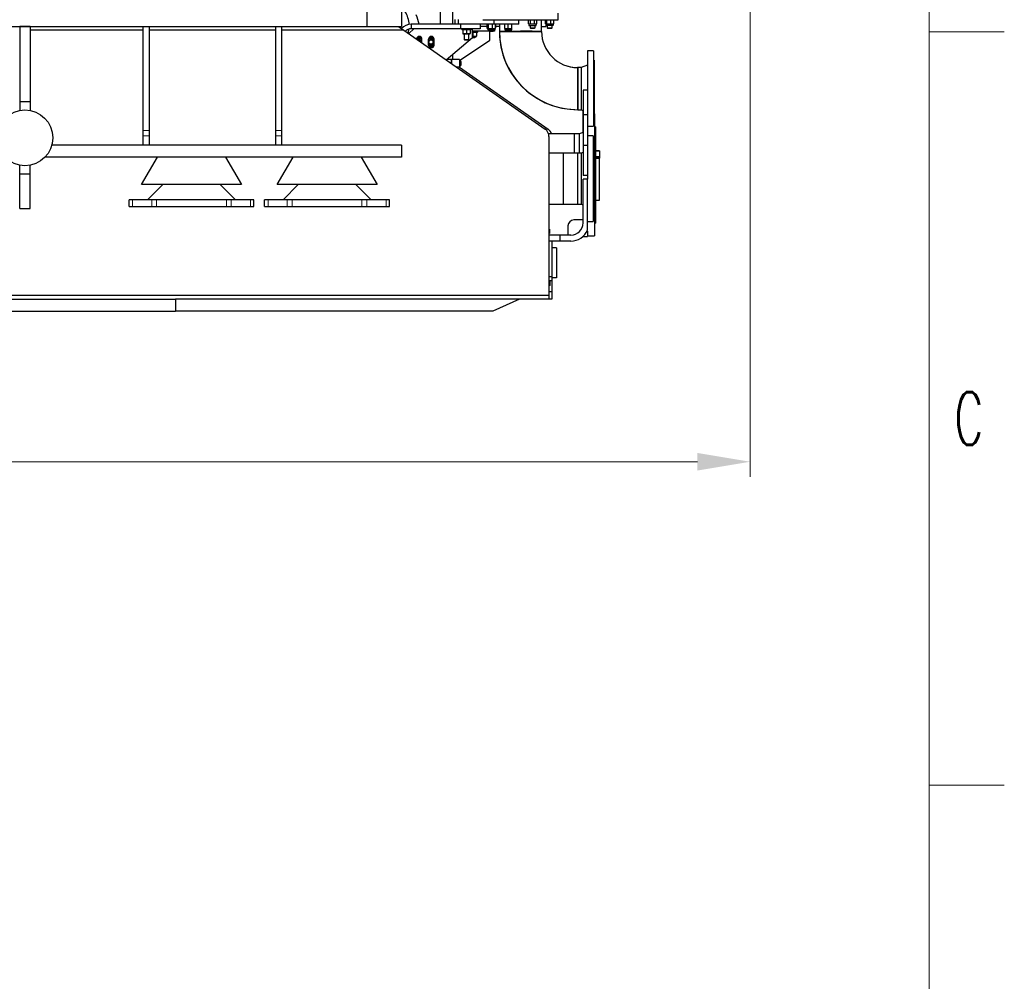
# Model space of a CAD drawing. Header units: inches. Extents: x 0 to 29700, y -16 to 21000.
# Tile 203 of 256: x 26431 to 29700, y 12349 to 15541. Entities that reach past the tile are written whole.
import ezdxf

# ---------------------------------------------------------------- set-up
doc = ezdxf.new("R2010")
doc.units = ezdxf.units.IN
for name, color, linetype, true_color in [('1', 7, 'Continuous', 0xffffff), ('210', 7, 'Continuous', 0xffffff), ('254', 7, 'Continuous', 0xffffff)]:
    doc.layers.add(name, color=color, linetype=linetype, true_color=true_color)
doc.styles.add('latin_extended', font='simplex.shx')
doc.dimstyles.get("Standard").update_dxf_attribs({"dimtxt": 0.18, "dimasz": 0.18, "dimexe": 0.18, "dimexo": 0.0625, "dimgap": 0.09, "dimtad": 0, "dimtih": 1, "dimtoh": 1, "dimdec": 4, "dimzin": 0, "dimdsep": 46, "dimtxsty": 'Standard', "dimcen": 0.09, "dimadec": 0, "dimazin": 0, "dimtfac": 1, "dimtdec": 4, "dimtofl": 0, "dimtmove": 0, "dimatfit": 3, "dimfxl": 1, "dimtolj": 1, "dimtzin": 0, "dimarcsym": 0})

# ---------------------------------------------------------------- blocks, each defined once
blk = doc.blocks.new('_U9')
at = {"layer": '254', "color": 3, "linetype": 'Continuous', "lineweight": 13, "transparency": 16777216}
for p, q in [((28856.1, 17551.5), (28856.1, 14023.5)), ((18100.1, 16022.3), (18100.1, 14023.5)), ((18275.1, 14073.5), (28681.1, 14073.5))]:
    blk.add_line(p, q, dxfattribs=at)
at = {"layer": '254', "color": 3, "transparency": 16777216}
for points in [[(18275.1, 14102.7), (18275.1, 14044.3), (18100.1, 14073.5)], [(28681.1, 14044.3), (28681.1, 14102.7), (28856.1, 14073.5)]]:
    blk.add_solid(points, dxfattribs=at)
at = {"layer": 'Defpoints', "color": 0, "transparency": 16777216}
for p in [(28856.1, 17601.5), (18100.1, 16072.3), (28856.1, 14073.5)]:
    blk.add_point(p, dxfattribs=at)
at = {"layer": '254', "color": 2, "lineweight": 13, "transparency": 16777216, "insert": (23107.3, 14336), "char_height": 175, "attachment_point": 1, "style": 'latin_extended'}
blk.add_mtext('\\A1;10756', dxfattribs=at)

msp = doc.modelspace()

# ---------------------------------------------------------------- linework, layer by layer
at = {"layer": '1', "color": 2, "linetype": 'Continuous', "lineweight": 25}
for p, q in [((27583.099, 15573.494), (27583.099, 15518.494)), ((27698.099, 15578.494), (27698.099, 15518.494)), ((27826.748, 15592.741), (27826.748, 15525.722)), ((27869.148, 15525.722), (27869.148, 15592.741)), ((28218.348, 15540.453), (28218.348, 15562.453)), ((27876.452, 15525.724), (27876.452, 15540.724)), ((27886.452, 15540.724), (27886.452, 15525.724)), ((27968.348, 15540.453), (28093.348, 15540.453)), ((28006.452, 15525.724), (28006.452, 15540.452)), ((28088.199, 15525.724), (28088.199, 15540.452)), ((28093.348, 15540.453), (28218.348, 15540.453)), ((28119.674, 15526.353), (28119.674, 15540.453)), ((28126.602, 15526.353), (28126.602, 15540.453)), ((28140.458, 15526.353), (28140.458, 15540.453)), ((28147.386, 15526.353), (28147.386, 15540.453)), ((28163.248, 15501.828), (28163.209, 15540.452)), ((28176.971, 15526.353), (28176.971, 15540.453)), ((28180.558, 15526.353), (28180.558, 15540.453)), ((28193.942, 15526.353), (28193.942, 15540.453)), ((28203.74, 15526.353), (28203.74, 15540.453)), ((28204.093, 15527.858), (28204.093, 15540.452)), ((18381.099, 15518.494), (27583.099, 15518.494)), ((18381.099, 15518.494), (27698.099, 15518.494)), ((26430.599, 15518.467), (26430.599, 15268.467)), ((26465.599, 15518.467), (26430.599, 15518.467)), ((26430.599, 15518.467), (26430.599, 15268.467)), ((26465.599, 15518.467), (26430.599, 15518.467)), ((26841.052, 15505.494), (26465.542, 15505.494)), ((26465.599, 15518.467), (26465.599, 15268.467)), ((26465.599, 15518.467), (26465.599, 15268.467)), ((26841.107, 15505.494), (26465.604, 15505.494)), ((26841.099, 15172.348), (26841.099, 15518.494)), ((26841.099, 15172.348), (26841.099, 15518.494)), ((27280.996, 15505.494), (26861.089, 15505.494)), ((26861.099, 15172.348), (26861.099, 15518.494)), ((26861.099, 15172.348), (26861.099, 15518.494)), ((27281.08, 15505.494), (26861.111, 15505.494)), ((27281.099, 15172.348), (27281.099, 15518.494)), ((27281.099, 15172.348), (27281.099, 15518.494)), ((27706.67, 15505.494), (27301.033, 15505.494)), ((27706.67, 15505.494), (27301.084, 15505.494)), ((27301.099, 15172.348), (27301.099, 15518.494)), ((27301.099, 15172.348), (27301.099, 15518.494)), ((27688.099, 15518.494), (27706.67, 15505.494)), ((27688.099, 15518.494), (27706.67, 15505.494)), ((27706.67, 15505.494), (28175.303, 15177.451)), ((27706.67, 15505.494), (28175.303, 15177.451)), ((27738.831, 15510.723), (27722.511, 15494.404)), ((27894.331, 15525.724), (27730.331, 15525.724)), ((27730.331, 15525.724), (27730.331, 15510.724)), ((27894.331, 15510.724), (27730.331, 15510.724)), ((27959.331, 15525.724), (27894.331, 15525.724)), ((27894.331, 15525.724), (27894.331, 15510.724)), ((27959.331, 15510.724), (27894.331, 15510.724)), ((27899.102, 15510.724), (27899.102, 15509.265)), ((27899.366, 15509.358), (27899.102, 15509.11)), ((27899.102, 15509.11), (27899.102, 15507.488)), ((27920.332, 15507.488), (27899.102, 15507.488)), ((27899.366, 15509.188), (27899.366, 15509.358)), ((27899.366, 15509.358), (27899.398, 15509.358)), ((27899.366, 15508.834), (27899.366, 15509.188)), ((27899.398, 15509.188), (27899.366, 15509.188)), ((27899.398, 15509.528), (27899.398, 15509.004)), ((27899.88, 15509.012), (27899.398, 15509.004)), ((27901.6, 15509.188), (27901.6, 15509.358)), ((27901.692, 15509.356), (27901.6, 15509.358)), ((27901.601, 15508.834), (27901.601, 15509.188)), ((27901.692, 15509.188), (27901.601, 15509.188)), ((27901.692, 15509.528), (27901.692, 15509.004)), ((27902.489, 15509.02), (27901.692, 15509.004)), ((27902.379, 15508.95), (27902.379, 15509.018)), ((27902.452, 15507.416), (27902.452, 15494.76)), ((27905.929, 15509.445), (27902.489, 15509.02)), ((27905.791, 15509.188), (27905.791, 15509.358)), ((27905.791, 15509.358), (27905.929, 15509.354)), ((27905.791, 15508.834), (27905.791, 15509.188)), ((27905.791, 15509.188), (27905.929, 15509.188)), ((27905.929, 15509.528), (27905.929, 15509.004)), ((27906.461, 15509.02), (27905.929, 15509.004)), ((27906.318, 15508.888), (27906.318, 15509.016)), ((27911.463, 15509.494), (27906.461, 15509.02)), ((27911.3, 15509.188), (27911.3, 15509.358)), ((27911.3, 15509.358), (27911.463, 15509.346)), ((27911.301, 15508.834), (27911.301, 15509.188)), ((27911.301, 15509.188), (27911.463, 15509.188)), ((27911.495, 15508.851), (27911.301, 15508.834)), ((27911.463, 15509.528), (27911.463, 15509.004)), ((27917.111, 15509.343), (27911.495, 15508.851)), ((27911.495, 15508.851), (27911.495, 15509.006)), ((27914.452, 15507.416), (27914.452, 15494.76)), ((27917.111, 15509.343), (27917.289, 15509.358)), ((27917.265, 15509.511), (27917.265, 15509.356)), ((27917.289, 15509.188), (27917.289, 15509.358)), ((27922.309, 15509.343), (27917.29, 15508.867)), ((27917.29, 15508.834), (27917.29, 15509.188)), ((27917.29, 15509.018), (27917.452, 15509.004)), ((27917.452, 15509.004), (27917.452, 15509.528)), ((27929.802, 15507.488), (27920.332, 15507.488)), ((27922.846, 15509.358), (27922.309, 15509.343)), ((27922.452, 15509.347), (27922.452, 15509.473)), ((27922.846, 15509.188), (27922.846, 15509.358)), ((27926.312, 15509.343), (27922.847, 15508.914)), ((27922.847, 15508.834), (27922.847, 15509.188)), ((27922.847, 15509.008), (27922.985, 15509.004)), ((27922.985, 15509.528), (27922.985, 15509.004)), ((27927.125, 15509.358), (27926.312, 15509.343)), ((27926.421, 15509.345), (27926.421, 15509.411)), ((27926.452, 15507.416), (27926.452, 15494.76)), ((27927.125, 15509.188), (27927.125, 15509.358)), ((27927.125, 15508.834), (27927.125, 15509.188)), ((27927.218, 15509.004), (27927.125, 15509.006)), ((27927.218, 15509.004), (27927.218, 15509.528)), ((27929.475, 15509.358), (27928.977, 15509.35)), ((27929.475, 15509.188), (27929.475, 15509.358)), ((27929.475, 15509.188), (27929.475, 15508.834)), ((27929.508, 15509.004), (27929.475, 15509.004)), ((27929.508, 15509.004), (27929.508, 15509.528)), ((27929.508, 15509.004), (27929.802, 15509.265)), ((27929.802, 15509.265), (27929.802, 15510.724)), ((27929.802, 15507.488), (27929.802, 15509.11)), ((27934.331, 15481.224), (27934.331, 15510.724)), ((27934.331, 15481.224), (27934.331, 15510.724)), ((27989.292, 15502.599), (27934.331, 15502.599)), ((27938.273, 15500.089), (27934.331, 15499.744)), ((27941.494, 15498.235), (27934.331, 15498.235)), ((27934.332, 15501.635), (27950.964, 15501.635)), ((27935.614, 15498.163), (27935.614, 15485.507)), ((27938.273, 15500.089), (27938.451, 15500.105)), ((27938.428, 15500.258), (27938.428, 15500.103)), ((27938.451, 15499.935), (27938.451, 15500.105)), ((27943.472, 15500.089), (27938.452, 15499.614)), ((27938.452, 15499.581), (27938.452, 15499.935)), ((27938.452, 15499.765), (27938.615, 15499.75)), ((27938.615, 15499.75), (27938.615, 15500.274)), ((27950.964, 15498.235), (27941.494, 15498.235)), ((27944.008, 15500.105), (27943.472, 15500.089)), ((27943.614, 15501.635), (27943.614, 15502.6)), ((27943.615, 15500.093), (27943.615, 15500.22)), ((27944.008, 15499.935), (27944.008, 15500.105)), ((27947.475, 15500.089), (27944.009, 15499.66)), ((27944.009, 15499.581), (27944.009, 15499.935)), ((27944.009, 15499.755), (27944.148, 15499.75)), ((27944.148, 15500.274), (27944.148, 15499.75)), ((27948.288, 15500.105), (27947.475, 15500.089)), ((27947.584, 15500.091), (27947.584, 15500.158)), ((27947.614, 15498.163), (27947.614, 15485.507)), ((27948.288, 15499.935), (27948.288, 15500.105)), ((27948.288, 15499.581), (27948.288, 15499.935)), ((27948.381, 15499.75), (27948.288, 15499.752)), ((27948.381, 15499.75), (27948.381, 15500.274)), ((27950.637, 15500.105), (27950.14, 15500.097)), ((27950.637, 15499.935), (27950.637, 15500.105)), ((27950.638, 15499.935), (27950.638, 15499.581)), ((27950.671, 15499.75), (27950.638, 15499.751)), ((27950.671, 15499.75), (27950.671, 15500.274)), ((27950.671, 15499.75), (27950.964, 15500.012)), ((27950.964, 15500.012), (27950.964, 15501.635)), ((27950.964, 15498.235), (27950.964, 15499.857)), ((28006.452, 15525.724), (27959.329, 15525.724)), ((27959.331, 15525.724), (27959.331, 15510.724)), ((27983.065, 15517.535), (27959.333, 15517.535)), ((27983.064, 15511.624), (27983.064, 15525.724)), ((27983.064, 15511.624), (27983.261, 15511.624)), ((27983.261, 15511.624), (27983.261, 15525.724)), ((27983.261, 15511.624), (27985.054, 15511.624)), ((27984.645, 15511.624), (27984.645, 15506.624)), ((27984.645, 15506.624), (28008.645, 15506.624)), ((27985.054, 15511.624), (27986.847, 15511.624)), ((27986.847, 15511.624), (27986.847, 15525.724)), ((27986.847, 15511.624), (27993.539, 15511.624)), ((27988.276, 15506.624), (27988.276, 15503.186)), ((27988.276, 15503.186), (27988.415, 15503.186)), ((27988.276, 15503.186), (27989.503, 15502.478)), ((27988.415, 15506.624), (27988.415, 15503.186)), ((27988.415, 15503.186), (27989.642, 15502.478)), ((27988.415, 15503.186), (27990.758, 15503.186)), ((27989.503, 15502.478), (27989.642, 15502.478)), ((27989.642, 15502.478), (27991.625, 15502.478)), ((27990.758, 15503.186), (28004.415, 15503.186)), ((27991.625, 15502.478), (28003.188, 15502.478)), ((27991.866, 15472.599), (27991.866, 15502.478)), ((27993.539, 15511.624), (28000.231, 15511.624)), ((28000.231, 15511.624), (28000.231, 15525.724)), ((28000.231, 15511.624), (28005.13, 15511.624)), ((28003.188, 15502.478), (28004.415, 15503.186)), ((28006.866, 15502.599), (28003.398, 15502.599)), ((28004.415, 15503.186), (28004.415, 15506.624)), ((28004.415, 15504.488), (28004.768, 15504.692)), ((28004.415, 15504.692), (28004.768, 15504.692)), ((28004.768, 15504.692), (28004.768, 15506.624)), ((28005.13, 15511.624), (28010.029, 15511.624)), ((28088.199, 15525.724), (28006.452, 15525.724)), ((28006.866, 15506.624), (28006.866, 15502.599)), ((28008.645, 15506.624), (28008.645, 15511.624)), ((28008.92, 15506.624), (28008.645, 15506.624)), ((28008.92, 15506.624), (28008.92, 15511.624)), ((28008.92, 15508.129), (28008.998, 15508.129)), ((28008.998, 15508.129), (28008.998, 15511.624)), ((28009.273, 15508.129), (28008.998, 15508.129)), ((28009.273, 15508.129), (28009.273, 15511.624)), ((28010.029, 15511.624), (28010.029, 15525.724)), ((28010.029, 15511.624), (28010.777, 15511.624)), ((28010.777, 15511.624), (28010.777, 15525.724)), ((28010.777, 15513.129), (28011.13, 15513.129)), ((28023.381, 15517.535), (28011.127, 15517.535)), ((28011.13, 15513.129), (28011.13, 15525.724)), ((28023.248, 15517.54), (28023.248, 15501.839)), ((28023.398, 15501.839), (28023.248, 15501.839)), ((28023.248, 15501.839), (28023.399, 15501.839)), ((28023.375, 15525.724), (28023.399, 15501.726)), ((28023.399, 15501.763), (28023.548, 15501.763)), ((28023.524, 15525.724), (28023.548, 15501.72)), ((28023.548, 15501.758), (28163.248, 15501.758)), ((28041.017, 15511.624), (28041.017, 15525.724)), ((28041.017, 15511.624), (28047.017, 15511.624)), ((28041.017, 15511.624), (28041.017, 15506.624)), ((28041.017, 15506.624), (28065.017, 15506.624)), ((28045.336, 15506.624), (28045.336, 15503.186)), ((28045.336, 15503.186), (28046.563, 15502.478)), ((28045.336, 15503.186), (28053.336, 15503.186)), ((28046.563, 15502.478), (28053.336, 15502.478)), ((28047.017, 15511.624), (28053.017, 15511.624)), ((28053.017, 15511.624), (28053.017, 15525.724)), ((28053.017, 15511.624), (28059.017, 15511.624)), ((28053.336, 15503.186), (28061.336, 15503.186)), ((28053.336, 15502.478), (28060.109, 15502.478)), ((28059.017, 15511.624), (28065.017, 15511.624)), ((28060.109, 15502.478), (28061.336, 15503.186)), ((28061.336, 15503.186), (28061.336, 15506.624)), ((28065.017, 15511.624), (28065.017, 15525.724)), ((28065.017, 15506.624), (28065.017, 15511.624)), ((28119.674, 15526.353), (28123.138, 15526.353)), ((28121.53, 15526.353), (28121.53, 15521.353)), ((28121.53, 15521.353), (28145.53, 15521.353)), ((28123.138, 15526.353), (28126.602, 15526.353)), ((28125.699, 15521.353), (28125.699, 15513.186)), ((28125.699, 15513.186), (28126.926, 15512.478)), ((28125.699, 15513.186), (28133.699, 15513.186)), ((28126.602, 15526.353), (28133.53, 15526.353)), ((28126.926, 15512.478), (28133.699, 15512.478)), ((28133.53, 15526.353), (28140.458, 15526.353)), ((28133.699, 15513.186), (28141.699, 15513.186)), ((28133.699, 15512.478), (28140.472, 15512.478)), ((28140.458, 15526.353), (28143.922, 15526.353)), ((28140.472, 15512.478), (28141.699, 15513.186)), ((28141.699, 15513.186), (28141.699, 15521.353)), ((28143.922, 15526.353), (28147.386, 15526.353)), ((28145.53, 15521.353), (28145.53, 15526.353)), ((28160.471, 15501.763), (28163.099, 15501.763)), ((28163.232, 15517.535), (28177.882, 15517.535)), ((28176.971, 15526.353), (28178.764, 15526.353)), ((28177.881, 15517.535), (28178.114, 15517.535)), ((28177.882, 15526.353), (28177.882, 15517.535)), ((28182.28, 15520.535), (28177.882, 15520.535)), ((28178.114, 15520.535), (28178.114, 15517.535)), ((28178.356, 15526.353), (28178.356, 15521.353)), ((28181.87, 15521.353), (28178.356, 15521.353)), ((28178.764, 15526.353), (28180.558, 15526.353)), ((28180.558, 15526.353), (28187.25, 15526.353)), ((28202.356, 15521.353), (28181.87, 15521.353)), ((28182.28, 15521.353), (28182.28, 15513.186)), ((28182.422, 15513.186), (28182.28, 15513.186)), ((28182.28, 15513.186), (28183.507, 15512.478)), ((28182.422, 15521.353), (28182.422, 15513.186)), ((28182.422, 15513.186), (28183.649, 15512.478)), ((28182.422, 15513.186), (28196.079, 15513.186)), ((28183.649, 15512.478), (28183.507, 15512.478)), ((28183.649, 15512.478), (28195.211, 15512.478)), ((28187.25, 15526.353), (28193.942, 15526.353)), ((28193.942, 15526.353), (28198.841, 15526.353)), ((28195.211, 15512.478), (28197.195, 15512.478)), ((28196.079, 15513.186), (28198.422, 15513.186)), ((28197.195, 15512.478), (28198.422, 15513.186)), ((28198.422, 15513.186), (28198.422, 15521.353)), ((28198.422, 15514.692), (28198.775, 15514.692)), ((28198.422, 15514.488), (28198.775, 15514.692)), ((28198.775, 15514.692), (28198.775, 15521.353)), ((28198.841, 15526.353), (28203.74, 15526.353)), ((28202.356, 15521.353), (28202.356, 15526.353)), ((28202.709, 15522.858), (28202.356, 15522.858)), ((28202.709, 15522.858), (28202.709, 15526.353)), ((28203.74, 15527.858), (28204.093, 15527.858)), ((27766.331, 15463.731), (27766.331, 15476.224)), ((27788.331, 15456.224), (27788.331, 15476.224)), ((27788.331, 15476.224), (27788.331, 15456.224)), ((27806.331, 15456.224), (27806.331, 15476.224)), ((27847.172, 15407.138), (27934.331, 15481.224)), ((27847.172, 15407.138), (27934.331, 15481.224)), ((27891.445, 15405.075), (27991.866, 15472.599)), ((27902.452, 15493.688), (27908.452, 15493.688)), ((27906.452, 15493.688), (27906.452, 15474.832)), ((27906.452, 15474.832), (27921.844, 15474.832)), ((27906.452, 15474.832), (27907.679, 15474.124)), ((27907.679, 15474.124), (27920.71, 15474.124)), ((27908.452, 15493.688), (27920.452, 15493.688)), ((27920.452, 15493.688), (27926.452, 15493.688)), ((27920.71, 15474.124), (27921.225, 15474.124)), ((27921.225, 15474.124), (27922.452, 15474.832)), ((27921.844, 15474.832), (27922.452, 15474.832)), ((27922.452, 15474.832), (27922.452, 15493.688)), ((27934.33, 15482.579), (27935.614, 15482.579)), ((27934.331, 15484.435), (27941.614, 15484.435)), ((27934.331, 15481.871), (27935.614, 15481.871)), ((27935.614, 15482.579), (27943.614, 15482.579)), ((27935.614, 15481.871), (27942.388, 15481.871)), ((27941.614, 15484.435), (27947.614, 15484.435)), ((27942.388, 15481.871), (27943.614, 15482.579)), ((27943.614, 15482.579), (27943.614, 15484.436)), ((28335.098, 15436.839), (28316.098, 15436.839)), ((28316.098, 15436.839), (28316.098, 15389.832)), ((28316.249, 15436.763), (28316.249, 15389.756)), ((28335.249, 15436.763), (28316.249, 15436.763)), ((28316.398, 15436.758), (28316.398, 15186.758)), ((28335.398, 15436.758), (28316.398, 15436.758)), ((28335.098, 15436.839), (28335.098, 15436.763)), ((28335.398, 15436.758), (28335.398, 15186.758)), ((27862.912, 15408.229), (27848.455, 15408.229)), ((27862.912, 15408.229), (27862.912, 15396.124)), ((27864.753, 15408.229), (27862.912, 15408.229)), ((27891.448, 15408.229), (27864.753, 15408.229)), ((27864.753, 15408.229), (27864.753, 15394.836)), ((27869.148, 15408.23), (27869.148, 15425.821)), ((27891.448, 15408.229), (27891.448, 15383.229)), ((27893.165, 15404.967), (27891.448, 15404.967)), ((27896.291, 15400.348), (27891.448, 15400.348)), ((27896.121, 15401.152), (27896.01, 15401.459)), ((28338.098, 15405.839), (28335.398, 15405.839)), ((28338.249, 15405.763), (28335.398, 15405.763)), ((28338.398, 15405.758), (28335.398, 15405.758)), ((28338.098, 15405.839), (28338.098, 15405.763)), ((28338.398, 15405.758), (28338.398, 15217.758)), ((27891.448, 15383.229), (27881.333, 15383.229)), ((27891.34, 15383.224), (28185.303, 15177.451)), ((27891.34, 15383.224), (28185.303, 15177.451)), ((27896.291, 15391.11), (27891.448, 15391.11)), ((27893.165, 15386.492), (27891.448, 15386.492)), ((27896.01, 15389.999), (27896.121, 15390.307)), ((28295.098, 15381.689), (28283.098, 15381.689)), ((28283.098, 15381.614), (28283.098, 15381.689)), ((28283.098, 15381.689), (28283.098, 15381.613)), ((28295.249, 15381.613), (28283.249, 15381.613)), ((28283.398, 15241.908), (28283.398, 15381.608)), ((28283.398, 15381.608), (28283.398, 15241.908)), ((28295.398, 15381.608), (28283.398, 15381.608)), ((28316.098, 15389.839), (28295.098, 15381.689)), ((28295.098, 15381.689), (28295.098, 15381.613)), ((28316.249, 15389.763), (28295.249, 15381.613)), ((28316.398, 15389.758), (28295.398, 15381.608)), ((28295.398, 15381.608), (28295.398, 15241.908)), ((28301.249, 15307.029), (28301.249, 15225.282)), ((28316.249, 15307.029), (28301.249, 15307.029)), ((28316.249, 15307.029), (28316.249, 15225.282)), ((26430.599, 15268.467), (26430.599, 15239.323)), ((26465.599, 15268.467), (26430.599, 15268.467)), ((26430.599, 15268.467), (26430.599, 15239.323)), ((26465.599, 15268.467), (26430.599, 15268.467)), ((26465.599, 15268.467), (26465.599, 15239.323)), ((26465.599, 15268.467), (26465.599, 15239.323)), ((28283.398, 15241.908), (28295.398, 15241.908)), ((28295.263, 15241.908), (28301.249, 15239.585)), ((28295.398, 15241.908), (28301.249, 15239.637)), ((28301.098, 15220.176), (28301.098, 15239.661)), ((28301.098, 15166.402), (28301.098, 15220.176)), ((28301.249, 15225.282), (28301.249, 15123.511)), ((28316.249, 15225.282), (28301.249, 15225.282)), ((28316.249, 15233.816), (28316.398, 15233.758)), ((28316.249, 15225.282), (28316.249, 15123.511)), ((28335.398, 15217.758), (28338.398, 15217.758)), ((28339.099, 15227.994), (28338.398, 15227.994)), ((28339.099, 15227.994), (28339.099, 14822.994)), ((26841.099, 15154.814), (26841.099, 15172.348)), ((26841.099, 15154.814), (26841.099, 15172.348)), ((26861.099, 15154.814), (26861.099, 15172.348)), ((26861.099, 15154.814), (26861.099, 15172.348)), ((27281.099, 15154.814), (27281.099, 15172.348)), ((27281.099, 15154.814), (27281.099, 15172.348)), ((27301.099, 15154.814), (27301.099, 15172.348)), ((27301.099, 15154.814), (27301.099, 15172.348)), ((28316.249, 15186.763), (28316.398, 15186.763)), ((28316.398, 15186.758), (28335.398, 15186.758)), ((28342.099, 15185.494), (28339.099, 15185.494)), ((28342.099, 15185.494), (28342.099, 14865.494)), ((26841.099, 15124.494), (26841.099, 15154.814)), ((26841.099, 15124.494), (26841.099, 15154.814)), ((26861.099, 15124.494), (26861.099, 15154.814)), ((26861.099, 15124.494), (26861.099, 15154.814)), ((27281.099, 15124.494), (27281.099, 15154.814)), ((27281.099, 15124.494), (27281.099, 15154.814)), ((27301.099, 15124.494), (27301.099, 15154.814)), ((27301.099, 15124.494), (27301.099, 15154.814)), ((28272.099, 15161.994), (28186.677, 15161.994)), ((28188.099, 15152.874), (28188.099, 14626.494)), ((28188.099, 15152.874), (28188.099, 14626.494)), ((28272.099, 15161.994), (28272.099, 15096.986)), ((28272.099, 15161.994), (28272.099, 15096.986)), ((28288.099, 15161.994), (28272.099, 15161.994)), ((28301.249, 15166.455), (28288.099, 15161.994)), ((28288.099, 15161.994), (28288.099, 15097.134)), ((28316.099, 15155.485), (28316.099, 15010.984)), ((28335.099, 15155.485), (28316.249, 15155.485)), ((28335.099, 15155.485), (28335.099, 14870.485)), ((27698.099, 15124.494), (26537.438, 15124.494)), ((27698.099, 15124.494), (26537.438, 15124.494)), ((27698.099, 15124.494), (27698.099, 15084.494)), ((27698.099, 15124.494), (27698.099, 15084.494)), ((28301.249, 15123.511), (28301.249, 15023.029)), ((28316.249, 15123.511), (28301.249, 15123.511)), ((28316.249, 15123.511), (28316.249, 15023.029)), ((28338.099, 15118.985), (28335.099, 15118.985)), ((28338.099, 15118.985), (28338.099, 14906.985)), ((28356.099, 15105.362), (28342.098, 15105.362)), ((28342.099, 15105.358), (28356.099, 15105.358)), ((28356.099, 15105.358), (28356.099, 15105.362)), ((28356.099, 15105.358), (28356.099, 15086.743)), ((27698.099, 15084.494), (26514.894, 15084.494)), ((27698.099, 15084.494), (26514.894, 15084.494)), ((26835.099, 14993.894), (26888.169, 15084.493)), ((27114.028, 15084.493), (27167.099, 14993.894)), ((27285.099, 14993.894), (27338.169, 15084.493)), ((27564.028, 15084.493), (27617.099, 14993.894)), ((28234.774, 15097.135), (28188.097, 15097.135)), ((28234.774, 15097.135), (28234.774, 14928.835)), ((28283.099, 15097.135), (28234.774, 15097.135)), ((28283.099, 15097.135), (28283.099, 14928.835)), ((28283.099, 15097.135), (28283.099, 14928.835)), ((28295.099, 15097.135), (28283.099, 15097.135)), ((28301.249, 15099.434), (28295.099, 15097.135)), ((28295.099, 15097.135), (28295.099, 14928.835)), ((28342.099, 15086.743), (28356.099, 15086.743)), ((28342.099, 15082.588), (28356.099, 15082.588)), ((28342.099, 15080.988), (28356.099, 15080.988)), ((28356.099, 15086.743), (28356.099, 15082.588)), ((28356.099, 15082.588), (28356.099, 15080.988)), ((28356.099, 15013.025), (28356.099, 15080.988)), ((26430.599, 15028.494), (26430.599, 15057.664)), ((26430.599, 15028.494), (26430.599, 15057.664)), ((26465.599, 15028.494), (26465.599, 15057.664)), ((26465.599, 15028.494), (26465.599, 15057.664)), ((26430.599, 15028.494), (26465.599, 15028.494)), ((26430.599, 14913.494), (26430.599, 15028.494)), ((26430.599, 14913.494), (26430.599, 15028.494)), ((26430.599, 15028.494), (26465.599, 15028.494)), ((26465.599, 14913.494), (26465.599, 15028.494)), ((26465.599, 14913.494), (26465.599, 15028.494)), ((28301.099, 14865.984), (28301.099, 15010.984)), ((28316.099, 15010.984), (28301.099, 15010.984)), ((28316.249, 15023.029), (28301.249, 15023.029)), ((28316.099, 14842.005), (28316.099, 15010.984)), ((28356.099, 14941.661), (28356.099, 15013.026)), ((27167.099, 14993.894), (26835.099, 14993.894)), ((26905.431, 14993.894), (26855.099, 14942.494)), ((27147.099, 14942.494), (27096.766, 14993.894)), ((27617.099, 14993.894), (27285.099, 14993.894)), ((27355.431, 14993.894), (27305.099, 14942.494)), ((27597.099, 14942.494), (27546.766, 14993.894)), ((26805.269, 14942.494), (26793.599, 14942.494)), ((26793.599, 14920.494), (26793.599, 14942.494)), ((26855.099, 14942.494), (26805.269, 14942.494)), ((26885.099, 14942.494), (26855.099, 14942.494)), ((27117.099, 14942.494), (26885.099, 14942.494)), ((27147.099, 14942.494), (27117.099, 14942.494)), ((27196.928, 14942.494), (27147.099, 14942.494)), ((27208.599, 14942.494), (27196.928, 14942.494)), ((27208.599, 14920.494), (27208.599, 14942.494)), ((27255.269, 14942.494), (27243.599, 14942.494)), ((27243.599, 14920.494), (27243.599, 14942.494)), ((27305.099, 14942.494), (27255.269, 14942.494)), ((27335.099, 14942.494), (27305.099, 14942.494)), ((27567.099, 14942.494), (27335.099, 14942.494)), ((27597.099, 14942.494), (27567.099, 14942.494)), ((27646.928, 14942.494), (27597.099, 14942.494)), ((27658.599, 14942.494), (27646.928, 14942.494)), ((27658.599, 14920.494), (27658.599, 14942.494)), ((28342.098, 14941.661), (28356.099, 14941.661)), ((26430.599, 14913.494), (26465.599, 14913.494)), ((26430.599, 14913.494), (26465.599, 14913.494)), ((26793.599, 14920.494), (26805.269, 14920.494)), ((26805.269, 14920.494), (26869.103, 14920.494)), ((26869.103, 14920.494), (26885.099, 14920.494)), ((26885.099, 14920.494), (27117.099, 14920.494)), ((27117.099, 14920.494), (27133.094, 14920.494)), ((27133.094, 14920.494), (27196.928, 14920.494)), ((27196.928, 14920.494), (27208.599, 14920.494)), ((27243.599, 14920.494), (27255.269, 14920.494)), ((27255.269, 14920.494), (27319.103, 14920.494)), ((27319.103, 14920.494), (27335.099, 14920.494)), ((27335.099, 14920.494), (27567.099, 14920.494)), ((27567.099, 14920.494), (27583.094, 14920.494)), ((27583.094, 14920.494), (27646.928, 14920.494)), ((27646.928, 14920.494), (27658.599, 14920.494)), ((28188.097, 14928.835), (28234.774, 14928.835)), ((28234.774, 14928.835), (28283.099, 14928.835)), ((28283.099, 14928.835), (28295.099, 14928.835)), ((28295.099, 14928.835), (28301.099, 14926.592)), ((28301.099, 14875.984), (28271.099, 14875.984)), ((28335.099, 14906.985), (28338.099, 14906.985)), ((28189.883, 14844.927), (28188.099, 14845.957)), ((28189.883, 14844.927), (28189.883, 14831.535)), ((28251.099, 14855.984), (28251.099, 14825.984)), ((28316.099, 14870.485), (28335.099, 14870.485)), ((28339.099, 14865.494), (28342.099, 14865.494)), ((28224.099, 14825.984), (28188.096, 14825.984)), ((28188.098, 14831.535), (28189.046, 14831.535)), ((28188.098, 14827.535), (28189.099, 14827.535)), ((28189.883, 14831.535), (28189.046, 14831.535)), ((28189.099, 14827.535), (28189.099, 14831.535)), ((28261.099, 14825.984), (28224.099, 14825.984)), ((28224.099, 14825.984), (28224.099, 14805.984)), ((28301.099, 14821.264), (28301.099, 14820.984)), ((28301.099, 14820.984), (28316.099, 14820.984)), ((28316.099, 14838.341), (28316.099, 14820.984)), ((28316.099, 14822.994), (28339.099, 14822.994)), ((28224.099, 14805.984), (28188.096, 14805.984)), ((28198.099, 14805.984), (28198.099, 14783.494)), ((28198.099, 14805.983), (28198.099, 14783.493)), ((28213.099, 14783.494), (28198.099, 14783.494)), ((28198.099, 14783.494), (28198.099, 14683.494)), ((28198.099, 14783.494), (28198.099, 14683.494)), ((28213.099, 14783.494), (28198.099, 14783.494)), ((28213.099, 14783.494), (28213.099, 14683.494)), ((28213.099, 14783.494), (28213.099, 14683.494)), ((28261.099, 14805.984), (28224.099, 14805.984)), ((28188.088, 14688.494), (28198.099, 14688.494)), ((28188.099, 14688.494), (28198.099, 14688.494)), ((28198.099, 14683.494), (28198.099, 14673.494)), ((28213.099, 14683.494), (28198.099, 14683.494)), ((28213.099, 14683.494), (28198.099, 14683.494)), ((28198.099, 14683.493), (28198.099, 14673.494)), ((28198.099, 14673.494), (28188.088, 14673.494)), ((28191.099, 14658.494), (28188.097, 14657.151)), ((28191.099, 14658.494), (28188.097, 14657.151)), ((28198.099, 14673.494), (28188.099, 14673.494)), ((28191.099, 14673.494), (28191.099, 14658.494)), ((28191.099, 14673.494), (28191.099, 14658.494)), ((28198.099, 14673.496), (28198.099, 14638.494)), ((28198.099, 14673.496), (28198.099, 14638.494)), ((18481.099, 14626.494), (28188.099, 14626.494)), ((18481.099, 14626.494), (28188.099, 14626.494)), ((28188.088, 14638.494), (28198.099, 14638.494)), ((28188.088, 14638.494), (28198.099, 14638.494)), ((28188.099, 14626.494), (28188.099, 14613.494)), ((28188.099, 14626.494), (28188.099, 14613.494)), ((28198.099, 14638.494), (28198.099, 14613.494)), ((28198.099, 14638.494), (28198.099, 14613.494)), ((18491.099, 14613.494), (26948.099, 14613.494)), ((18491.099, 14613.494), (26948.099, 14613.494)), ((28188.099, 14613.494), (26948.029, 14613.494)), ((28188.099, 14613.494), (26948.099, 14613.494)), ((26948.099, 14613.494), (26948.099, 14573.494)), ((26948.099, 14613.494), (26948.099, 14573.494)), ((28090.511, 14613.494), (28001.099, 14573.494)), ((28090.511, 14613.494), (28001.099, 14573.494)), ((28198.099, 14613.494), (28090.412, 14613.494)), ((28198.099, 14613.494), (28090.501, 14613.494)), ((18491.099, 14573.494), (26948.099, 14573.494)), ((18491.099, 14573.494), (26948.099, 14573.494)), ((28001.099, 14573.494), (26948.099, 14573.494)), ((28001.099, 14573.494), (26948.099, 14573.494))]:
    msp.add_line(p, q, dxfattribs=at)
at = {"layer": '1', "color": 110, "linetype": 'Continuous', "lineweight": 13}
for p, q in [((27791.354, 15449.494), (27803.306, 15449.494)), ((28301.098, 15220.176), (28301.249, 15220.176)), ((26841.099, 15172.348), (26861.099, 15172.348)), ((26841.099, 15172.348), (26861.099, 15172.348)), ((27281.099, 15172.348), (27301.099, 15172.348)), ((27281.099, 15172.348), (27301.099, 15172.348)), ((26841.099, 15154.814), (26861.099, 15154.814)), ((26841.099, 15154.814), (26861.099, 15154.814)), ((27281.099, 15154.814), (27301.099, 15154.814)), ((27281.099, 15154.814), (27301.099, 15154.814)), ((26805.269, 14920.494), (26805.269, 14942.494)), ((26869.103, 14942.494), (26869.103, 14920.494)), ((26885.099, 14920.494), (26885.099, 14942.494)), ((27117.099, 14920.494), (27117.099, 14942.494)), ((27133.094, 14920.494), (27133.094, 14942.494)), ((27196.928, 14920.494), (27196.928, 14942.494)), ((27255.269, 14920.494), (27255.269, 14942.494)), ((27319.103, 14942.494), (27319.103, 14920.494)), ((27335.099, 14920.494), (27335.099, 14942.494)), ((27567.099, 14920.494), (27567.099, 14942.494)), ((27583.094, 14920.494), (27583.094, 14942.494)), ((27646.928, 14920.494), (27646.928, 14942.494))]:
    msp.add_line(p, q, dxfattribs=at)
at = {"layer": '1', "color": 2, "linetype": 'Continuous', "lineweight": 25}
for centre, radius in [((27795.991, 15466.494), 6.773), ((26448.099, 15148.494), 92.5), ((26448.099, 15148.494), 92.5), ((26448.099, 15148.494), 92.5)]:
    msp.add_circle(centre, radius, dxfattribs=at)
for centre, radius, start, end in [((27635.948, 15520.494), 87.985, 3.066988, 31.861769), ((27647.293, 15507.994), 110.806, 9.206656, 26.271639), ((27730.331, 15484.724), 41, 90, 140.184844), ((27730.331, 15484.724), 26, 90, 137.389219), ((27635.948, 15520.494), 87.985, 343.749271, 352.98494), ((28283.098, 15501.839), 259.85, 180, 243.215156), ((28283.249, 15501.763), 259.85, 180, 267.931406), ((28283.398, 15501.758), 259.85, 180, 270), ((28283.398, 15501.758), 120.15, 180, 270), ((27757.331, 15476.224), 9, 90, 180), ((27757.331, 15476.224), 9, 0, 180), ((27756.991, 15466.494), 15.35, 67.477326, 121.443576), ((27756.991, 15466.494), 12, 120, 130.073438), ((27756.991, 15466.494), 12, 60, 120), ((27756.991, 15466.494), 8, 22.477099, 122.270224), ((27756.991, 15466.494), 6.773, 22.477099, 117.843349), ((27756.991, 15466.494), 15.35, 54.556701, 67.477326), ((27756.991, 15466.494), 12, 38.893125, 60), ((27756.991, 15466.494), 6.773, 352.175224, 22.477099), ((27756.991, 15466.494), 8, 347.748349, 22.477099), ((27797.331, 15476.224), 9, 90, 180), ((27797.331, 15476.224), 9, 0, 180), ((27795.991, 15466.494), 12, 120, 129.669375), ((27795.991, 15466.494), 8, 22.477099, 163.242724), ((27795.991, 15466.494), 8, 196.762099, 22.477099), ((27795.991, 15466.494), 15.35, 67.477326, 115.784826), ((27795.991, 15466.494), 12, 60, 120), ((27795.991, 15466.494), 15.35, 48.537951, 67.477326), ((27795.991, 15466.494), 12, 30.497813, 60), ((27795.991, 15466.494), 12, 230.330625, 240), ((27797.331, 15456.224), 9, 180, 270), ((27797.331, 15456.224), 9, 180, 0), ((27795.991, 15466.494), 15.35, 242.887326, 311.979201), ((27795.991, 15466.494), 12, 240, 300), ((27795.991, 15466.494), 12, 300, 329.502187), ((28283.114, 15501.839), 120.15, 254.079844, 270), ((28283.098, 15501.839), 120.15, 254.887031, 270), ((28283.249, 15501.763), 120.15, 267.948281, 270), ((28158.099, 15152.874), 30, 0, 55.00798), ((28158.099, 15152.874), 30, 0, 55.00798), ((28168.099, 15152.874), 30, 17.697958, 55.00798), ((28168.099, 15152.874), 30, 17.697958, 55.00798), ((28271.099, 14855.984), 20, 90, 180), ((28261.099, 14865.984), 40, 270, 0), ((28261.099, 14865.984), 60, 270, 336.443536)]:
    msp.add_arc(centre, radius, start, end, dxfattribs=at)
for centre, major_axis, ratio, start_param, end_param in [((27914.452, 15509.266), (15.35, 0.001), 0.08748866, 2.94484433, 3.33754341), ((27914.452, 15509.11), (15.35, 0.518), 0.08072447, 2.56029378, 2.95292652), ((27914.452, 15509.266), (15.35, 0.518), 0.08072447, 2.54942527, 2.94212435), ((27914.452, 15509.11), (15.35, 0.954), 0.06160249, 2.1664907, 2.55912344), ((27914.452, 15509.266), (15.35, 0.954), 0.06160249, 2.15562219, 2.54832127), ((27914.452, 15509.11), (15.35, 1.242), 0.03323105, 1.7749292, 2.16756193), ((27914.452, 15509.266), (15.35, 1.242), 0.03323105, 1.76406068, 2.15675977), ((27914.452, 15509.11), (15.35, 1.343), 0.00003436, 4.50563015, 4.89826263), ((27914.452, 15509.266), (15.35, 1.343), 0.00003436, 4.51643217, 4.90913136), ((27914.452, 15509.11), (15.35, 1.242), 0.03329475, 4.89563834, 5.10279005), ((27914.452, 15509.266), (15.35, 1.242), 0.03329475, 4.90644051, 5.10279005), ((27914.452, 15509.266), (15.35, 1.242), 0.03329475, 5.10279007, 5.2991396), ((27914.452, 15509.11), (15.35, 1.242), 0.03329475, 5.10279006, 5.28827108), ((27914.452, 15509.11), (15.35, 0.953), 0.06165164, 5.28720408, 5.67983682), ((27914.452, 15509.266), (15.35, 0.953), 0.06165164, 5.29800625, 5.69070533), ((27914.452, 15509.11), (15.35, 0.517), 0.08075129, 5.6810115, 6.07364423), ((27914.452, 15509.266), (15.35, 0.517), 0.08075129, 5.69181366, 6.08451275), ((27914.452, 15509.11), (-15.35, 0.001), 0.08748866, 2.93483973, 3.32747246), ((27935.614, 15499.857), (15.35, 1.343), 0.00003436, 4.50563012, 4.89826265), ((27935.614, 15500.012), (15.35, 1.343), 0.00003436, 4.51643219, 4.90913133), ((27935.614, 15499.857), (15.35, 1.242), 0.03329475, 4.89563834, 5.10279005), ((27935.614, 15500.012), (15.35, 1.242), 0.03329475, 4.90644052, 5.10279006), ((27935.614, 15500.012), (15.35, 1.242), 0.03329475, 5.10279006, 5.2991396), ((27935.614, 15499.857), (15.35, 1.242), 0.03329475, 5.10279006, 5.28827108), ((27935.614, 15499.857), (15.35, 0.953), 0.06165164, 5.28720408, 5.67983682), ((27935.614, 15500.012), (15.35, 0.953), 0.06165164, 5.29800625, 5.69070533), ((27935.614, 15499.857), (15.35, 0.517), 0.08075129, 5.6810115, 6.07364423), ((27935.614, 15500.012), (15.35, 0.517), 0.08075129, 5.69181366, 6.08451275), ((27935.614, 15499.857), (-15.35, 0.001), 0.08748866, 2.93483973, 3.32747246), ((28093.249, 15501.763), (69.85, 0.07), 0.00318748, 0, 3.14128084), ((28093.249, 15501.763), (69.85, 0.07), 0.00318748, 3.14166505, 6.28318531), ((28093.398, 15501.758), (69.85, 0.07), 0.00318748, 3.14166505, 6.28315951), ((27861.237, 15395.729), (0, -5.5), 0.39073113, 1.58228277, 2.24741684), ((27893.822, 15395.729), (0, 8), 0.39073113, 4.71238898, 5.45719188), ((27893.822, 15395.729), (0, 8), 0.39073113, 3.96758609, 4.71238898), ((28234.774, 15012.985), (0, 84.15), 0.00017234, 0, 1.57079633), ((28234.774, 15012.985), (0, 79.65), 0.00017234, 0, 1.57079633), ((28234.774, 15012.985), (0, 84.15), 0.00017234, 1.57079633, 3.14159265), ((28234.774, 15012.985), (0, 79.65), 0.00017234, 1.57079633, 3.14159265)]:
    msp.add_ellipse(centre, major_axis=major_axis, ratio=ratio, start_param=start_param, end_param=end_param, dxfattribs=at)
for points, knots in [([(27750.991, 15476.886), (27750.479, 15476.59), (27749.971, 15476.297), (27749.336, 15475.93), (27749.208, 15475.856), (27749.079, 15475.782)], [0, 0, 0, 0, 0.79657473, 0.79657473, 1, 1, 1, 1]), ([(27756.991, 15480.35), (27756.011, 15479.784), (27755.023, 15479.214), (27753.525, 15478.349), (27753.023, 15478.059), (27752.012, 15477.475), (27751.503, 15477.182), (27750.991, 15476.886)], [0, 0, 0, 0, 0.5, 0.5, 0.75, 0.75, 1, 1, 1, 1]), ([(27762.991, 15476.886), (27762.479, 15477.182), (27761.971, 15477.475), (27760.96, 15478.059), (27760.458, 15478.349), (27758.959, 15479.214), (27757.972, 15479.784), (27756.991, 15480.35)], [0, 0, 0, 0, 0.25, 0.25, 0.5, 0.5, 1, 1, 1, 1]), ([(27766.559, 15474.826), (27766.381, 15474.929), (27766.203, 15475.032), (27765.525, 15475.423), (27765.023, 15475.713), (27764.012, 15476.297), (27763.503, 15476.59), (27762.991, 15476.886)], [0, 0, 0, 0, 0.15168867, 0.15168867, 0.57584433, 0.57584433, 1, 1, 1, 1]), ([(27789.991, 15476.886), (27789.479, 15476.59), (27788.971, 15476.297), (27788.415, 15475.976), (27788.365, 15475.947), (27788.315, 15475.918)], [0, 0, 0, 0, 0.90945262, 0.90945262, 1, 1, 1, 1]), ([(27795.991, 15480.35), (27795.011, 15479.784), (27794.023, 15479.214), (27792.525, 15478.349), (27792.023, 15478.059), (27791.012, 15477.475), (27790.503, 15477.182), (27789.991, 15476.886)], [0, 0, 0, 0, 0.5, 0.5, 0.75, 0.75, 1, 1, 1, 1]), ([(27801.991, 15476.886), (27801.479, 15477.182), (27800.971, 15477.475), (27799.96, 15478.059), (27799.458, 15478.349), (27797.959, 15479.214), (27796.972, 15479.784), (27795.991, 15480.35)], [0, 0, 0, 0, 0.25, 0.25, 0.5, 0.5, 1, 1, 1, 1]), ([(27806.367, 15474.36), (27805.922, 15474.617), (27805.474, 15474.875), (27804.525, 15475.423), (27804.023, 15475.713), (27803.012, 15476.297), (27802.503, 15476.59), (27801.991, 15476.886)], [0, 0, 0, 0, 0.31044885, 0.31044885, 0.65522443, 0.65522443, 1, 1, 1, 1]), ([(27902.452, 15494.76), (27902.452, 15494.433), (27902.452, 15494.164), (27902.452, 15493.884), (27902.452, 15493.811), (27902.452, 15493.714), (27902.452, 15493.688), (27902.452, 15493.688)], [0, 0, 0, 0, 0.50185387, 0.50185387, 0.7527808, 0.7527808, 1, 1, 1, 1]), ([(27908.452, 15493.688), (27907.94, 15493.688), (27907.431, 15493.713), (27906.42, 15493.811), (27905.918, 15493.884), (27904.42, 15494.164), (27903.432, 15494.433), (27902.452, 15494.76)], [0, 0, 0, 0, 0.25, 0.25, 0.5, 0.5, 1, 1, 1, 1]), ([(27914.452, 15494.76), (27913.472, 15494.433), (27912.484, 15494.164), (27910.985, 15493.884), (27910.483, 15493.811), (27909.472, 15493.713), (27908.964, 15493.688), (27908.452, 15493.688)], [0, 0, 0, 0, 0.5, 0.5, 0.75, 0.75, 1, 1, 1, 1]), ([(27920.452, 15493.688), (27919.94, 15493.688), (27919.431, 15493.713), (27918.42, 15493.811), (27917.918, 15493.884), (27916.42, 15494.164), (27915.432, 15494.433), (27914.452, 15494.76)], [0, 0, 0, 0, 0.25, 0.25, 0.5, 0.5, 1, 1, 1, 1]), ([(27926.452, 15494.76), (27925.472, 15494.433), (27924.484, 15494.164), (27922.985, 15493.884), (27922.483, 15493.811), (27921.472, 15493.713), (27920.964, 15493.688), (27920.452, 15493.688)], [0, 0, 0, 0, 0.5, 0.5, 0.75, 0.75, 1, 1, 1, 1]), ([(27926.452, 15493.688), (27926.452, 15493.691), (27926.452, 15493.716), (27926.452, 15493.811), (27926.452, 15493.884), (27926.452, 15494.164), (27926.452, 15494.433), (27926.452, 15494.76)], [0, 0, 0, 0, 0.24070988, 0.24070988, 0.49380658, 0.49380658, 1, 1, 1, 1]), ([(27941.614, 15484.435), (27941.103, 15484.435), (27940.594, 15484.46), (27939.583, 15484.558), (27939.081, 15484.63), (27937.582, 15484.91), (27936.595, 15485.18), (27935.614, 15485.507)], [0, 0, 0, 0, 0.25, 0.25, 0.5, 0.5, 1, 1, 1, 1]), ([(27947.614, 15485.507), (27946.634, 15485.18), (27945.646, 15484.91), (27944.148, 15484.63), (27943.646, 15484.558), (27942.635, 15484.46), (27942.126, 15484.435), (27941.614, 15484.435)], [0, 0, 0, 0, 0.5, 0.5, 0.75, 0.75, 1, 1, 1, 1]), ([(27947.614, 15484.435), (27947.614, 15484.437), (27947.614, 15484.462), (27947.614, 15484.558), (27947.614, 15484.63), (27947.614, 15484.91), (27947.614, 15485.18), (27947.614, 15485.507)], [0, 0, 0, 0, 0.24070988, 0.24070988, 0.49380658, 0.49380658, 1, 1, 1, 1]), ([(27789.991, 15456.101), (27790.503, 15455.806), (27791.012, 15455.512), (27792.023, 15454.929), (27792.525, 15454.639), (27794.023, 15453.773), (27795.011, 15453.203), (27795.991, 15452.637)], [0, 0, 0, 0, 0.25, 0.25, 0.5, 0.5, 1, 1, 1, 1]), ([(27795.991, 15452.637), (27796.972, 15453.203), (27797.959, 15453.773), (27799.458, 15454.639), (27799.96, 15454.929), (27800.971, 15455.512), (27801.479, 15455.806), (27801.991, 15456.101)], [0, 0, 0, 0, 0.5, 0.5, 0.75, 0.75, 1, 1, 1, 1]), ([(27801.991, 15456.101), (27802.503, 15456.397), (27803.012, 15456.691), (27804.023, 15457.274), (27804.525, 15457.564), (27805.474, 15458.112), (27805.922, 15458.37), (27806.367, 15458.628)], [0, 0, 0, 0, 0.344783, 0.344783, 0.689566, 0.689566, 1, 1, 1, 1]), ([(27895.385, 15402.657), (27895.252, 15402.855), (27895.104, 15403.05), (27894.781, 15403.439), (27894.605, 15403.633), (27894.043, 15404.209), (27893.621, 15404.59), (27893.165, 15404.967)], [0, 0, 0, 0, 0.25, 0.25, 0.5, 0.5, 1, 1, 1, 1]), ([(27896.291, 15400.348), (27896.236, 15400.725), (27896.144, 15401.106), (27895.925, 15401.682), (27895.839, 15401.876), (27895.636, 15402.265), (27895.519, 15402.46), (27895.385, 15402.657)], [0, 0, 0, 0, 0.5, 0.5, 0.75, 0.75, 1, 1, 1, 1]), ([(27896.948, 15395.729), (27896.948, 15396.123), (27896.933, 15396.515), (27896.873, 15397.293), (27896.828, 15397.68), (27896.656, 15398.833), (27896.491, 15399.594), (27896.291, 15400.348)], [0, 0, 0, 0, 0.25, 0.25, 0.5, 0.5, 1, 1, 1, 1]), ([(27893.165, 15386.492), (27893.621, 15386.869), (27894.043, 15387.249), (27894.605, 15387.826), (27894.781, 15388.019), (27895.104, 15388.408), (27895.252, 15388.604), (27895.385, 15388.801)], [0, 0, 0, 0, 0.5, 0.5, 0.75, 0.75, 1, 1, 1, 1]), ([(27895.385, 15388.801), (27895.519, 15388.998), (27895.636, 15389.194), (27895.839, 15389.583), (27895.925, 15389.776), (27896.144, 15390.353), (27896.236, 15390.733), (27896.291, 15391.11)], [0, 0, 0, 0, 0.25, 0.25, 0.5, 0.5, 1, 1, 1, 1]), ([(27896.291, 15391.11), (27896.491, 15391.865), (27896.656, 15392.625), (27896.828, 15393.779), (27896.873, 15394.166), (27896.933, 15394.944), (27896.948, 15395.335), (27896.948, 15395.729)], [0, 0, 0, 0, 0.5, 0.5, 0.75, 0.75, 1, 1, 1, 1]), ([(28189.883, 14844.927), (28189.459, 14845.172), (28189.033, 14845.396), (28188.447, 14845.665), (28188.29, 14845.734), (28188.132, 14845.8)], [0, 0, 0, 0, 0.73119459, 0.73119459, 1, 1, 1, 1])]:
    msp.add_open_spline(points, degree=3, knots=knots, dxfattribs=at)
for points in [[(27935.614, 15485.507), (27935.199, 15485.368), (27934.782, 15485.24), (27934.363, 15485.124)], [(27788.732, 15456.828), (27789.15, 15456.587), (27789.569, 15456.345), (27789.991, 15456.101)]]:
    msp.add_open_spline(points, degree=3, dxfattribs=at)
at = {"layer": '210', "color": 7, "linetype": 'Continuous', "lineweight": 18}
for p, q in [((29450, 250), (29450, 20750)), ((29700, 15500), (29450, 15500)), ((29700, 13000), (29450, 13000))]:
    msp.add_line(p, q, dxfattribs=at)

# ---------------------------------------------------------------- texts
at = {"layer": '210', "color": 211, "linetype": 'Continuous', "lineweight": 18, "insert": (29533.887, 14129.555), "char_height": 175, "attachment_point": 7, "line_spacing_factor": 0.963855, "style": 'latin_extended'}
msp.add_mtext('\\W0.6125;C', dxfattribs=at)

# ---------------------------------------------------------------- dimensions: what is measured, and where the dimension line sits
at = {"layer": '254', "color": 2, "linetype": 'Continuous', "lineweight": 13}
dim = msp.add_linear_dim(base=(28856.079, 14073.494), p1=(18100.099, 16072.294), p2=(28856.079, 17601.494), dimstyle='Standard', override={"dimscale": 50, "dimtxt": 3.5, "dimasz": 3.5, "dimexe": 1, "dimexo": 1, "dimgap": 1.75, "dimtad": 1, "dimtih": 1, "dimtoh": 0, "dimdec": 0, "dimlfac": 1, "dimzin": 8, "dimdsep": 46, "dimlunit": 2, "dimtxsty": 'latin_extended', "dimsah": 1, "dimse1": 0, "dimse2": 0, "dimsd1": 0, "dimsd2": 0, "dimclrd": 3, "dimclre": 3, "dimclrt": 2, "dimtol": 0, "dimtm": -0.1, "dimtfac": 0.714286, "dimtdec": 3, "dimtofl": 1, "dimtmove": 0, "dimtzin": 8, "dimlwd": 13, "dimlwe": 13}, dxfattribs=at)
dim.commit()
dim.dimension.update_dxf_attribs({"geometry": '_U9', "text_midpoint": (23478.089, 14073.494), "dimtype": 160})

doc.saveas('drawing.dxf')
